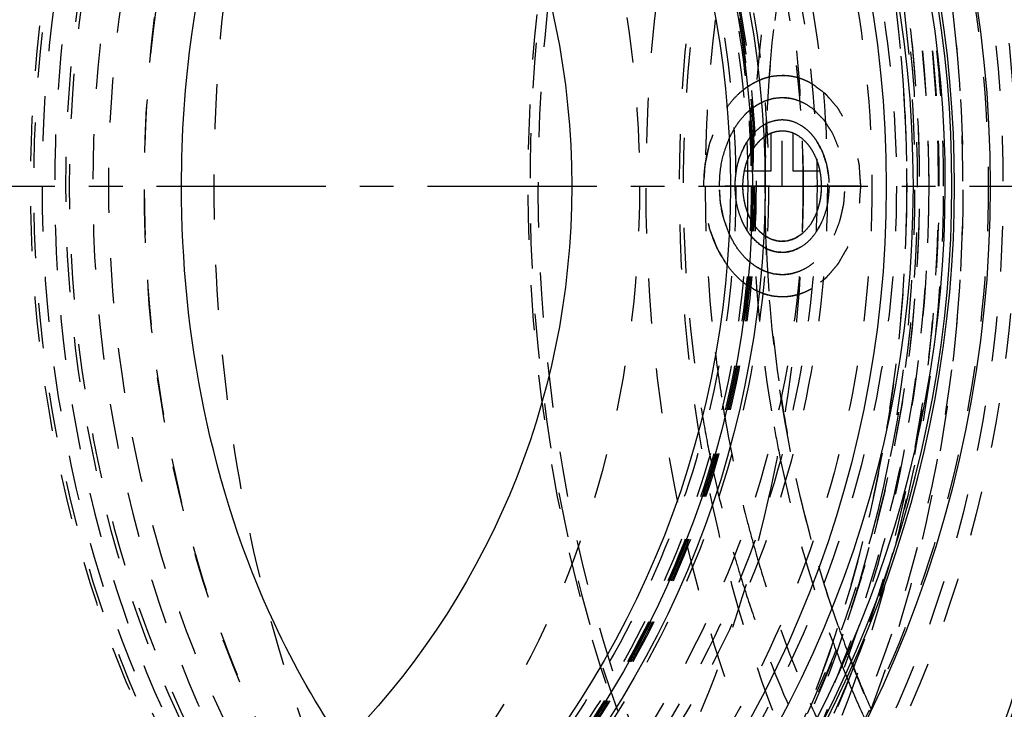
# Model space of a CAD drawing. Header units: millimetres. Extents: x 229 to 769, y 324 to 676.
# Tile 4 of 11: x 444 to 586, y 423 to 523. Entities that reach past the tile are written whole.
import ezdxf

# ---------------------------------------------------------------- set-up
doc = ezdxf.new("R2010")
doc.units = ezdxf.units.MM
doc.header["$LTSCALE"] = 65.185185
doc.linetypes.add('CENTER', pattern=[0.6, 0.375, -0.075, 0.075, -0.075])
doc.linetypes.add('HIDDEN', pattern=[0.2, 0.1, -0.1])
doc.layers.get('0').update_dxf_attribs({"linetype": 'CONTINUOUS'})
for name, color, linetype in [('FASEN', 7, 'CONTINUOUS'), ('KOERPER', 7, 'CONTINUOUS'), ('KONST.EL_MIT_GEO', 7, 'CONTINUOUS'), ('KURVEN', 7, 'CONTINUOUS')]:
    doc.layers.add(name, color=color, linetype=linetype)

msp = doc.modelspace()

# ---------------------------------------------------------------- linework, layer by layer
at = {"color": 2, "linetype": 'CENTER'}
msp.add_line((228.72, 498.5), (768.82, 498.5), dxfattribs=at)
at = {"layer": 'FASEN', "color": 8, "linetype": 'HIDDEN'}
msp.add_circle((408.72, 498.5), 140, dxfattribs=at)
msp.add_open_spline([(545.9, 358.5), (539.4, 358.5), (526.1, 360.39), (507.22, 368.64), (489.98, 381.88), (469.43, 406.08), (451.6, 445.53), (444.47, 498.5), (451.6, 551.47), (469.43, 590.92), (489.98, 615.12), (507.22, 628.36), (526.1, 636.61), (539.4, 638.5), (545.9, 638.5)], degree=3, knots=[0, 0, 0, 0, 0.051728, 0.105332, 0.162247, 0.223214, 0.356474, 0.5, 0.643525, 0.776786, 0.837753, 0.894668, 0.948271, 1, 1, 1, 1], dxfattribs=at)
at = {"layer": 'KOERPER', "color": 8, "linetype": 'HIDDEN'}
msp.add_circle((408.72, 498.5), 148, dxfattribs=at)
at = {"layer": 'KOERPER', "color": 7, "linetype": 'Continuous'}
msp.add_circle((408.72, 498.5), 114.6, dxfattribs=at)
at = {"layer": 'KOERPER', "color": 8, "linetype": 'HIDDEN'}
for points, knots in [([(452.07, 646.5), (445.2, 646.5), (431.14, 644.51), (411.18, 635.78), (392.96, 621.78), (371.23, 596.2), (352.38, 554.52), (347.42, 517.56), (347.42, 498.5)], [0, 0, 0, 0, 0.103456, 0.210669, 0.324498, 0.446432, 0.712952, 1, 1, 1, 1]), ([(452.07, 613.1), (457.39, 613.1), (468.28, 611.56), (483.73, 604.8), (497.85, 593.96), (514.67, 574.15), (529.26, 541.88), (533.11, 513.26), (533.11, 498.5)], [0, 0, 0, 0, 0.103456, 0.210669, 0.324498, 0.446432, 0.712952, 1, 1, 1, 1]), ([(548.02, 613.1), (553.34, 613.1), (564.23, 611.56), (579.69, 604.8), (593.8, 593.96), (610.62, 574.15), (625.21, 541.88), (629.06, 513.26), (629.06, 498.5)], [0, 0, 0, 0, 0.103456, 0.210669, 0.324498, 0.446432, 0.712952, 1, 1, 1, 1]), ([(556.72, 498.5), (556.72, 502.34), (556.3, 517.57), (554.21, 532.76), (551.68, 543.87)], [0, 0, 0, 0, 0.252029, 1, 1, 1, 1]), ([(347.42, 498.5), (347.42, 479.44), (352.38, 442.48), (371.23, 400.8), (392.96, 375.22), (411.18, 361.22), (431.14, 352.49), (445.2, 350.5), (452.07, 350.5)], [0, 0, 0, 0, 0.287048, 0.553568, 0.675502, 0.789331, 0.896544, 1, 1, 1, 1]), ([(533.11, 498.5), (533.11, 483.74), (529.26, 455.12), (514.67, 422.85), (497.85, 403.04), (483.73, 392.2), (468.28, 385.44), (457.39, 383.9), (452.07, 383.9)], [0, 0, 0, 0, 0.287048, 0.553568, 0.675502, 0.789331, 0.896544, 1, 1, 1, 1]), ([(629.06, 498.5), (629.06, 483.74), (625.21, 455.12), (610.62, 422.85), (593.8, 403.04), (579.69, 392.2), (564.23, 385.44), (553.34, 383.9), (548.02, 383.9)], [0, 0, 0, 0, 0.287048, 0.553568, 0.675502, 0.789331, 0.896544, 1, 1, 1, 1]), ([(551.68, 453.13), (552.52, 456.8), (555.47, 471.75), (556.72, 487.04), (556.72, 498.5)], [0, 0, 0, 0, 0.247549, 1, 1, 1, 1]), ([(469.73, 352.62), (474.47, 353.77), (483.92, 357.04), (502.09, 367.2), (522.52, 386.58), (541.01, 417.14), (548.85, 440.69), (551.68, 453.13)], [0, 0, 0, 0, 0.107593, 0.219089, 0.457232, 0.718658, 1, 1, 1, 1])]:
    msp.add_open_spline(points, degree=3, knots=knots, dxfattribs=at)
at = {"layer": 'KOERPER', "color": 7, "linetype": 'Continuous'}
for points, knots in [([(466.99, 498.5), (466.99, 505.9), (468.89, 533.96), (478.45, 561.92), (490.31, 578.94)], [0, 0, 0, 0, 0.262996, 1, 1, 1, 1]), ([(490.31, 418.06), (486.51, 423.51), (472.58, 448.11), (466.99, 476.98), (466.99, 498.5)], [0, 0, 0, 0, 0.235913, 1, 1, 1, 1])]:
    msp.add_open_spline(points, degree=3, knots=knots, dxfattribs=at)
at = {"layer": 'KONST.EL_MIT_GEO', "color": 8, "linetype": 'HIDDEN'}
msp.add_line((571.37, 510.57), (571.36, 510.77), dxfattribs=at)
at = {"layer": 'KONST.EL_MIT_GEO', "color": 7, "linetype": 'Continuous'}
for radius in [175, 163.86, 160, 142.5, 140.7, 137.5]:
    msp.add_circle((408.72, 498.5), radius, dxfattribs=at)
at = {"layer": 'KONST.EL_MIT_GEO', "color": 8, "linetype": 'HIDDEN'}
for radius in [174.71, 161.46, 157.93, 151.5, 150, 148, 143, 141.2, 141, 140.8, 140.5, 140, 138.27]:
    msp.add_circle((408.72, 498.5), radius, dxfattribs=at)
at = {"layer": 'KONST.EL_MIT_GEO', "color": 7, "linetype": 'Continuous'}
for radius, start, end in [(169.84, 108.2065, 71.7935), (169.46, 108.2136, 71.7864), (168.5, 108.2222, 71.7778)]:
    msp.add_arc((408.72, 498.5), radius, start, end, dxfattribs=at)
at = {"layer": 'KONST.EL_MIT_GEO', "color": 8, "linetype": 'HIDDEN'}
for centre, radius, start, end in [((744.88, 498.68), 195.43, 169.8094, 180.0521), ((737.36, 498.5), 197.96, 170.429, 189.571), ((751.18, 498.5), 199.97, 171.2685, 188.7323), ((739.94, 498.55), 197.36, 173.025, 180.0158), ((357.82, 498.5), 213.89, 1.1352, 3.2345), ((357.61, 498.5), 214.1, 0.9658, 1.1357), ((357.67, 498.5), 214.04, 358.931, 0.9657), ((740.72, 498.49), 198.14, 179.9981, 186.9611), ((746.49, 498.46), 197.04, 179.9897, 190.1488), ((357.6, 498.5), 214.11, 358.7824, 358.931), ((735.8, 497.96), 193.19, 186.9824, 189.2243), ((744.16, 497.54), 192.89, 188.7676, 190.3569), ((733.95, 497.67), 191.32, 189.2271, 189.5947), ((729.73, 497.37), 190.26, 189.618, 191.3929), ((733.51, 497.6), 190.88, 189.5948, 189.7645), ((729.84, 496.94), 187.15, 189.7555, 194.4265), ((738.14, 497.2), 188.6, 190.2159, 191.6407), ((727.77, 496.98), 188.25, 191.3953, 191.6998), ((727.32, 496.89), 187.8, 191.6999, 191.8334), ((723.65, 496.1), 184.04, 191.8254, 196.0255), ((723.56, 495.41), 180.68, 194.4527, 195.577), ((717.57, 494.42), 177.74, 196.0485, 197.1122), ((720.81, 491.09), 168.63, 199.4148, 201.5608), ((715.26, 490.4), 164.69, 200.4952, 202.5914), ((714.99, 488.79), 162.38, 201.5588, 203.9045), ((709.77, 488.11), 158.75, 202.5898, 204.8686), ((700.41, 486.98), 156.02, 203.8575, 205.6369)]:
    msp.add_arc(centre, radius, start, end, dxfattribs=at)
for points, knots in [([(475.48, 323.5), (467.36, 323.5), (450.73, 325.86), (427.13, 336.18), (405.58, 352.73), (379.9, 382.97), (362.36, 421.8), (353.3, 464.45), (350.95, 498.5), (353.3, 532.55), (362.36, 575.2), (379.9, 614.03), (405.58, 644.27), (427.13, 660.82), (450.73, 671.14), (467.36, 673.5), (475.48, 673.5)], [0, 0, 0, 0, 0.051692, 0.105258, 0.162132, 0.223055, 0.356218, 0.427422, 0.5, 0.572578, 0.643782, 0.776945, 0.837868, 0.894742, 0.948308, 1, 1, 1, 1]), ([(595.4, 673.5), (587.27, 673.5), (570.65, 671.14), (547.05, 660.82), (525.5, 644.27), (499.81, 614.03), (482.27, 575.2), (473.22, 532.55), (470.87, 498.5), (473.22, 464.45), (482.27, 421.8), (499.81, 382.97), (525.5, 352.73), (547.05, 336.18), (570.65, 325.86), (587.27, 323.5), (595.4, 323.5)], [0, 0, 0, 0, 0.051692, 0.105258, 0.162132, 0.223055, 0.356218, 0.427422, 0.5, 0.572578, 0.643782, 0.776945, 0.837868, 0.894742, 0.948308, 1, 1, 1, 1]), ([(649.87, 662.36), (642.26, 662.36), (626.69, 660.16), (604.6, 650.49), (584.42, 635), (560.36, 606.67), (539.5, 560.5), (531.15, 498.5), (539.5, 436.5), (560.36, 390.33), (584.42, 362), (604.6, 346.51), (626.69, 336.84), (642.26, 334.64), (649.87, 334.64)], [0, 0, 0, 0, 0.05173, 0.105334, 0.162249, 0.223216, 0.356476, 0.5, 0.643524, 0.776784, 0.837751, 0.894666, 0.94827, 1, 1, 1, 1]), ([(637.12, 328.66), (630.04, 328.66), (615.6, 330.49), (594.87, 338.57), (575.58, 351.62), (551.9, 375.7), (529.39, 415.91), (516.07, 471.91), (516.76, 530.9), (529.3, 578.04), (546.25, 610.89), (561.57, 631.65), (579.28, 648.36), (592.72, 656.64), (599.6, 659.84)], [0, 0, 0, 0, 0.050721, 0.102945, 0.157883, 0.21627, 0.343448, 0.481887, 0.624224, 0.761825, 0.826681, 0.888014, 0.945677, 1, 1, 1, 1]), ([(599.66, 659.47), (592.8, 656.28), (579.39, 648.02), (561.73, 631.35), (546.45, 610.63), (529.53, 577.86), (517.03, 530.81), (516.34, 471.96), (529.63, 416.08), (552.09, 375.97), (575.72, 351.95), (594.96, 338.92), (615.65, 330.86), (637.12, 328.14), (658.58, 330.86), (679.27, 338.92), (698.52, 351.95), (722.15, 375.97), (744.6, 416.08), (757.9, 471.96), (757.21, 530.81), (744.71, 577.86), (727.79, 610.63), (712.51, 631.35), (694.84, 648.02), (681.44, 656.28), (674.57, 659.47)], [0, 0, 0, 0, 0.027162, 0.055995, 0.086662, 0.119091, 0.187892, 0.25906, 0.328279, 0.391867, 0.421059, 0.448528, 0.47464, 0.5, 0.52536, 0.551472, 0.578941, 0.608133, 0.671721, 0.74094, 0.812108, 0.880909, 0.913338, 0.944005, 0.972838, 1, 1, 1, 1]), ([(637.64, 330), (630.62, 330), (616.29, 331.82), (595.73, 339.83), (576.59, 352.78), (553.1, 376.66), (530.77, 416.55), (517.55, 472.1), (518.23, 530.62), (530.66, 577.39), (547.48, 609.98), (562.67, 630.58), (580.23, 647.15), (593.56, 655.37), (600.39, 658.55)], [0, 0, 0, 0, 0.050722, 0.102946, 0.157882, 0.216266, 0.343439, 0.481873, 0.624208, 0.761811, 0.82667, 0.888006, 0.945675, 1, 1, 1, 1]), ([(651.97, 658.5), (644.54, 658.5), (629.34, 656.34), (607.76, 646.91), (588.06, 631.78), (564.57, 604.12), (544.2, 559.03), (536.05, 498.5), (544.2, 437.97), (564.57, 392.88), (588.06, 365.22), (607.76, 350.09), (629.34, 340.66), (644.54, 338.5), (651.97, 338.5)], [0, 0, 0, 0, 0.051729, 0.105334, 0.162249, 0.223216, 0.356476, 0.5, 0.643524, 0.776784, 0.837751, 0.894666, 0.948271, 1, 1, 1, 1]), ([(466.79, 348.5), (473.76, 348.5), (488.01, 350.52), (508.24, 359.36), (526.71, 373.55), (548.73, 399.48), (567.83, 441.75), (575.47, 498.5), (567.83, 555.25), (548.73, 597.52), (526.71, 623.45), (508.24, 637.64), (488.01, 646.48), (473.76, 648.5), (466.79, 648.5)], [0, 0, 0, 0, 0.051729, 0.105334, 0.162249, 0.223216, 0.356476, 0.5, 0.643524, 0.776784, 0.837751, 0.894666, 0.948271, 1, 1, 1, 1]), ([(473.78, 348.5), (480.74, 348.5), (494.99, 350.52), (515.22, 359.37), (533.69, 373.55), (555.71, 399.48), (574.81, 441.75), (582.45, 498.5), (574.81, 555.25), (555.71, 597.52), (533.69, 623.45), (515.22, 637.63), (494.99, 646.48), (480.74, 648.5), (473.78, 648.5)], [0, 0, 0, 0, 0.05173, 0.105334, 0.162249, 0.223216, 0.356476, 0.5, 0.643524, 0.776784, 0.837751, 0.894666, 0.94827, 1, 1, 1, 1]), ([(571.36, 510.77), (570.43, 526.97), (565.06, 558.28), (549.28, 593.97), (531.86, 617.27), (517.26, 631.2), (501.18, 641.62), (489.53, 646.07), (483.69, 647.57)], [0, 0, 0, 0, 0.281929, 0.546268, 0.669232, 0.785352, 0.895158, 1, 1, 1, 1]), ([(470.24, 646.5), (463.37, 646.5), (449.31, 644.51), (429.35, 635.78), (411.13, 621.78), (389.4, 596.2), (370.55, 554.52), (365.59, 517.56), (365.59, 498.5)], [0, 0, 0, 0, 0.103456, 0.210669, 0.324498, 0.446432, 0.712952, 1, 1, 1, 1]), ([(466.79, 348.5), (473.24, 348.5), (486.44, 350.28), (505.34, 358.11), (522.85, 370.77), (544.21, 394.18), (563.76, 432.98), (573.69, 486.16), (569.87, 540.9), (555.1, 583.27), (536.84, 611.21), (521.06, 627.8), (503.38, 639.97), (490.41, 644.93), (483.94, 646.47)], [0, 0, 0, 0, 0.050255, 0.10238, 0.157808, 0.21729, 0.347884, 0.489924, 0.634234, 0.770885, 0.834094, 0.893127, 0.948152, 1, 1, 1, 1]), ([(574.89, 498.5), (574.89, 516.92), (571.19, 544.39), (558.69, 577.82), (546.19, 599.61), (530.89, 617.62), (513.29, 631.14), (493.99, 639.57), (473.78, 642.45), (453.56, 639.57), (434.27, 631.14), (416.66, 617.62), (401.36, 599.61), (388.87, 577.82), (376.37, 544.39), (372.66, 516.92), (372.66, 498.5)], [0, 0, 0, 0, 0.143395, 0.211975, 0.276985, 0.337897, 0.394761, 0.448319, 0.5, 0.551681, 0.605239, 0.662103, 0.723015, 0.788025, 0.856605, 1, 1, 1, 1]), ([(651.97, 356), (645.35, 356), (631.81, 357.92), (612.6, 366.32), (595.05, 379.8), (574.13, 404.43), (555.98, 444.59), (548.73, 498.5), (555.98, 552.41), (574.13, 592.57), (595.05, 617.2), (612.6, 630.68), (631.81, 639.08), (645.35, 641), (651.97, 641)], [0, 0, 0, 0, 0.05173, 0.105334, 0.162249, 0.223216, 0.356476, 0.5, 0.643524, 0.776784, 0.837751, 0.894666, 0.94827, 1, 1, 1, 1]), ([(561.46, 357.3), (554.9, 357.3), (541.49, 359.2), (522.45, 367.53), (505.06, 380.88), (484.33, 405.29), (466.35, 445.08), (459.16, 498.5), (466.35, 551.92), (484.33, 591.71), (505.06, 616.12), (522.45, 629.47), (541.49, 637.8), (554.9, 639.7), (561.46, 639.7)], [0, 0, 0, 0, 0.05173, 0.105334, 0.162249, 0.223216, 0.356476, 0.5, 0.643524, 0.776784, 0.837751, 0.894666, 0.94827, 1, 1, 1, 1]), ([(576.36, 498.5), (576.36, 513.92), (573.02, 544.16), (560.41, 579.48), (545.62, 603.67), (532.79, 618.92), (518.31, 631.22), (507.54, 637.33), (502.04, 639.73)], [0, 0, 0, 0, 0.275479, 0.538333, 0.662335, 0.780433, 0.89274, 1, 1, 1, 1]), ([(561.46, 639.7), (568.01, 639.7), (581.43, 637.8), (600.47, 629.47), (617.86, 616.12), (638.59, 591.71), (656.57, 551.92), (663.76, 498.5), (656.57, 445.08), (638.59, 405.29), (617.86, 380.88), (600.47, 367.53), (581.43, 359.2), (568.01, 357.3), (561.46, 357.3)], [0, 0, 0, 0, 0.05173, 0.105334, 0.162249, 0.223216, 0.356476, 0.5, 0.643524, 0.776784, 0.837751, 0.894666, 0.94827, 1, 1, 1, 1]), ([(473.78, 357.5), (467.23, 357.5), (453.83, 359.4), (434.82, 367.71), (417.46, 381.05), (396.76, 405.42), (378.8, 445.15), (371.62, 498.5), (378.8, 551.85), (396.76, 591.58), (417.46, 615.95), (434.82, 629.29), (453.83, 637.6), (467.23, 639.5), (473.78, 639.5)], [0, 0, 0, 0, 0.051729, 0.105334, 0.162249, 0.223216, 0.356476, 0.5, 0.643524, 0.776784, 0.837751, 0.894666, 0.948271, 1, 1, 1, 1]), ([(474.48, 358.5), (467.98, 358.5), (454.68, 360.39), (435.8, 368.64), (418.56, 381.88), (398.01, 406.08), (380.19, 445.53), (373.05, 498.5), (380.19, 551.47), (398.01, 590.92), (418.56, 615.12), (435.8, 628.36), (454.68, 636.61), (467.98, 638.5), (474.48, 638.5)], [0, 0, 0, 0, 0.05173, 0.105334, 0.162249, 0.223216, 0.356476, 0.5, 0.643524, 0.776784, 0.837751, 0.894666, 0.94827, 1, 1, 1, 1]), ([(553.68, 639.2), (547.15, 639.2), (533.78, 637.3), (514.81, 629.01), (497.48, 615.7), (476.83, 591.38), (458.91, 551.73), (451.74, 498.5), (458.91, 445.27), (476.83, 405.62), (497.48, 381.3), (514.81, 367.99), (533.78, 359.7), (547.15, 357.8), (553.68, 357.8)], [0, 0, 0, 0, 0.05173, 0.105334, 0.162249, 0.223216, 0.356476, 0.5, 0.643524, 0.776784, 0.837751, 0.894666, 0.94827, 1, 1, 1, 1]), ([(473.78, 639.5), (480.32, 639.5), (493.72, 637.6), (512.73, 629.29), (530.1, 615.95), (550.8, 591.58), (568.75, 551.85), (575.93, 498.5), (568.75, 445.15), (550.8, 405.42), (530.1, 381.05), (512.73, 367.71), (493.72, 359.4), (480.32, 357.5), (473.78, 357.5)], [0, 0, 0, 0, 0.051729, 0.105334, 0.162249, 0.223216, 0.356476, 0.5, 0.643524, 0.776784, 0.837751, 0.894666, 0.948271, 1, 1, 1, 1]), ([(474.48, 638.5), (480.95, 638.5), (494.18, 636.62), (512.97, 628.39), (530.16, 615.18), (550.68, 590.99), (568.49, 551.51), (575.62, 498.5), (568.49, 445.49), (550.68, 406.01), (530.16, 381.82), (512.97, 368.61), (494.18, 360.38), (480.95, 358.5), (474.48, 358.5)], [0, 0, 0, 0, 0.051492, 0.104916, 0.161739, 0.222702, 0.356152, 0.5, 0.643847, 0.777298, 0.838261, 0.895084, 0.948508, 1, 1, 1, 1]), ([(486.22, 639), (492.75, 639), (506.1, 637.11), (525.04, 628.82), (542.34, 615.54), (562.97, 591.25), (580.86, 551.66), (588.01, 498.5), (580.86, 445.34), (562.97, 405.75), (542.34, 381.46), (525.04, 368.18), (506.1, 359.89), (492.75, 358), (486.22, 358)], [0, 0, 0, 0, 0.05173, 0.105334, 0.162249, 0.223216, 0.356476, 0.5, 0.643524, 0.776784, 0.837751, 0.894666, 0.94827, 1, 1, 1, 1]), ([(487.92, 639.3), (494.46, 639.3), (507.84, 637.4), (526.82, 629.1), (544.16, 615.79), (564.83, 591.45), (582.76, 551.77), (589.93, 498.5), (582.76, 445.23), (564.83, 405.55), (544.16, 381.21), (526.82, 367.9), (507.84, 359.6), (494.46, 357.7), (487.92, 357.7)], [0, 0, 0, 0, 0.05173, 0.105334, 0.162249, 0.223216, 0.356476, 0.5, 0.643524, 0.776784, 0.837751, 0.894666, 0.94827, 1, 1, 1, 1]), ([(544.77, 639.3), (551.31, 639.3), (564.69, 637.4), (583.67, 629.1), (601.01, 615.79), (621.68, 591.45), (639.61, 551.77), (646.78, 498.5), (639.61, 445.23), (621.68, 405.55), (601.01, 381.21), (583.67, 367.9), (564.69, 359.6), (551.31, 357.7), (544.77, 357.7)], [0, 0, 0, 0, 0.05173, 0.105334, 0.162249, 0.223216, 0.356476, 0.5, 0.643524, 0.776784, 0.837751, 0.894666, 0.94827, 1, 1, 1, 1]), ([(548.02, 358), (554.55, 358), (567.9, 359.89), (586.84, 368.18), (604.14, 381.46), (624.77, 405.75), (642.66, 445.34), (649.82, 498.5), (642.66, 551.66), (624.77, 591.25), (604.14, 615.54), (586.84, 628.82), (567.9, 637.11), (554.55, 639), (548.02, 639)], [0, 0, 0, 0, 0.05173, 0.105334, 0.162249, 0.223216, 0.356476, 0.5, 0.643524, 0.776784, 0.837751, 0.894666, 0.94827, 1, 1, 1, 1]), ([(553.68, 357.8), (560.21, 357.8), (573.58, 359.7), (592.55, 367.99), (609.88, 381.3), (630.53, 405.62), (648.45, 445.27), (655.62, 498.5), (648.45, 551.73), (630.53, 591.38), (609.88, 615.7), (592.55, 629.01), (573.58, 637.3), (560.21, 639.2), (553.68, 639.2)], [0, 0, 0, 0, 0.05173, 0.105334, 0.162249, 0.223216, 0.356476, 0.5, 0.643524, 0.776784, 0.837751, 0.894666, 0.94827, 1, 1, 1, 1]), ([(561.1, 639.2), (567.64, 639.2), (581.01, 637.3), (599.98, 629.01), (617.3, 615.7), (637.96, 591.38), (655.88, 551.73), (663.04, 498.5), (655.88, 445.27), (637.96, 405.62), (617.3, 381.3), (599.98, 367.99), (581.01, 359.7), (567.64, 357.8), (561.1, 357.8)], [0, 0, 0, 0, 0.05173, 0.105334, 0.162249, 0.223216, 0.356476, 0.5, 0.643524, 0.776784, 0.837751, 0.894666, 0.94827, 1, 1, 1, 1]), ([(548.02, 636.77), (541.6, 636.77), (528.47, 634.91), (509.82, 626.75), (492.8, 613.68), (472.5, 589.78), (454.89, 550.81), (447.85, 498.5), (454.89, 446.19), (472.5, 407.22), (492.8, 383.32), (509.82, 370.25), (528.47, 362.09), (541.6, 360.23), (548.02, 360.23)], [0, 0, 0, 0, 0.05173, 0.105334, 0.162249, 0.223216, 0.356475, 0.5, 0.643525, 0.776784, 0.837751, 0.894666, 0.94827, 1, 1, 1, 1]), ([(574.89, 498.5), (574.89, 513.36), (571.81, 542.53), (560.23, 576.75), (546.61, 600.51), (531.36, 620.16), (516.92, 631.89), (506.51, 637.33)], [0, 0, 0, 0, 0.275751, 0.539291, 0.663692, 0.782064, 1, 1, 1, 1]), ([(548.02, 636), (541.64, 636), (528.57, 634.15), (510.03, 626.04), (493.1, 613.04), (472.92, 589.27), (455.41, 550.52), (448.4, 498.5), (455.41, 446.48), (472.92, 407.73), (493.1, 383.96), (510.03, 370.96), (528.57, 362.85), (541.64, 361), (548.02, 361)], [0, 0, 0, 0, 0.05173, 0.105334, 0.162249, 0.223216, 0.356475, 0.5, 0.643525, 0.776784, 0.837751, 0.894666, 0.94827, 1, 1, 1, 1]), ([(548.02, 361), (554.41, 361), (567.47, 362.85), (586.01, 370.96), (602.94, 383.96), (623.13, 407.73), (640.64, 446.48), (647.64, 498.5), (640.64, 550.52), (623.13, 589.27), (602.94, 613.04), (586.01, 626.04), (567.47, 634.15), (554.41, 636), (548.02, 636)], [0, 0, 0, 0, 0.05173, 0.105334, 0.162249, 0.223216, 0.356475, 0.5, 0.643525, 0.776784, 0.837751, 0.894666, 0.94827, 1, 1, 1, 1]), ([(553.68, 636), (560.06, 636), (573.13, 634.15), (591.67, 626.04), (608.6, 613.04), (628.79, 589.27), (646.3, 550.52), (653.3, 498.5), (646.3, 446.48), (628.79, 407.73), (608.6, 383.96), (591.67, 370.96), (573.13, 362.85), (560.06, 361), (553.68, 361)], [0, 0, 0, 0, 0.05173, 0.105334, 0.162249, 0.223216, 0.356476, 0.5, 0.643524, 0.776784, 0.837751, 0.894666, 0.94827, 1, 1, 1, 1]), ([(576.26, 498.5), (576.26, 508.7), (573.64, 547.36), (560.47, 585.89), (544.13, 609.34)], [0, 0, 0, 0, 0.262985, 1, 1, 1, 1]), ([(471.74, 402.8), (462.89, 416.31), (449.51, 447.65), (442.99, 498.5), (449.51, 549.35), (462.89, 580.69), (471.74, 594.2)], [0, 0, 0, 0, 0.241569, 0.5, 0.758431, 1, 1, 1, 1]), ([(472.09, 593.97), (463.26, 580.48), (449.92, 549.22), (443.42, 498.5), (449.92, 447.78), (463.26, 416.52), (472.09, 403.03)], [0, 0, 0, 0, 0.241576, 0.5, 0.758424, 1, 1, 1, 1]), ([(474.2, 592.52), (465.68, 579.14), (452.82, 548.34), (446.54, 498.5), (452.82, 448.66), (465.68, 417.86), (474.2, 404.48)], [0, 0, 0, 0, 0.241874, 0.5, 0.758126, 1, 1, 1, 1]), ([(480.01, 588.23), (472.14, 575.32), (460.28, 545.89), (454.48, 498.5), (460.28, 451.11), (472.14, 421.68), (480.01, 408.77)], [0, 0, 0, 0, 0.24234, 0.5, 0.75766, 1, 1, 1, 1]), ([(483.03, 585.71), (475.87, 572.9), (465.11, 544.26), (459.82, 498.5), (465.11, 452.74), (475.87, 424.1), (483.03, 411.29)], [0, 0, 0, 0, 0.243201, 0.5, 0.756799, 1, 1, 1, 1]), ([(553.28, 583.26), (560.03, 570.71), (570.18, 542.86), (575.17, 498.52), (570.19, 454.18), (560.04, 426.32), (553.29, 413.77)], [0, 0, 0, 0, 0.243552, 0.49999, 0.756434, 1, 1, 1, 1]), ([(566.39, 422.6), (570.87, 434.49), (577.58, 459.57), (580.91, 498.5), (577.58, 537.43), (570.87, 562.51), (566.39, 574.4)], [0, 0, 0, 0, 0.246307, 0.5, 0.753693, 1, 1, 1, 1]), ([(577, 498.5), (577, 504.73), (575.87, 529.03), (570.19, 553.19), (563.22, 569.89)], [0, 0, 0, 0, 0.256103, 1, 1, 1, 1]), ([(365.59, 498.5), (365.59, 479.44), (370.55, 442.48), (389.4, 400.8), (411.13, 375.22), (429.35, 361.22), (449.31, 352.49), (463.37, 350.5), (470.24, 350.5)], [0, 0, 0, 0, 0.287048, 0.553568, 0.675502, 0.789331, 0.896544, 1, 1, 1, 1]), ([(372.66, 498.5), (372.66, 480.08), (376.37, 452.61), (388.87, 419.18), (401.36, 397.39), (416.66, 379.38), (434.27, 365.86), (453.56, 357.43), (473.78, 354.55), (493.99, 357.43), (513.29, 365.86), (530.89, 379.38), (546.19, 397.39), (558.69, 419.18), (571.19, 452.61), (574.89, 480.08), (574.89, 498.5)], [0, 0, 0, 0, 0.143395, 0.211975, 0.276985, 0.337897, 0.394761, 0.448319, 0.5, 0.551681, 0.605239, 0.662103, 0.723015, 0.788025, 0.856605, 1, 1, 1, 1]), ([(502.03, 357.26), (507.53, 359.66), (518.31, 365.78), (532.79, 378.07), (545.61, 393.32), (560.41, 417.52), (573.01, 452.84), (576.36, 483.08), (576.36, 498.5)], [0, 0, 0, 0, 0.107259, 0.219565, 0.337663, 0.461664, 0.724519, 1, 1, 1, 1]), ([(506.49, 359.66), (516.91, 365.1), (531.35, 376.83), (546.61, 396.48), (560.23, 420.24), (571.81, 454.47), (574.89, 483.63), (574.89, 498.5)], [0, 0, 0, 0, 0.21793, 0.3363, 0.460701, 0.724243, 1, 1, 1, 1]), ([(544.13, 387.66), (549.36, 395.17), (568.56, 429.06), (576.26, 468.85), (576.26, 498.5)], [0, 0, 0, 0, 0.235916, 1, 1, 1, 1]), ([(563.23, 427.12), (565.5, 432.57), (573.63, 455.52), (577, 480.09), (577, 498.5)], [0, 0, 0, 0, 0.243054, 1, 1, 1, 1]), ([(464.58, 347), (471.48, 347), (485.59, 348.96), (505.66, 357.55), (524.05, 371.35), (546.11, 396.63), (565.61, 438), (571.26, 474.86), (571.66, 493.95)], [0, 0, 0, 0, 0.103768, 0.211163, 0.32499, 0.446748, 0.712775, 1, 1, 1, 1]), ([(561.76, 435.04), (560.98, 437.27), (557.97, 446.39), (555.71, 455.75), (554.41, 462.86)], [0, 0, 0, 0, 0.246271, 1, 1, 1, 1]), ([(553.42, 459.14), (553.89, 456.87), (555.9, 447.93), (558.59, 439.14), (560.99, 432.73)], [0, 0, 0, 0, 0.253505, 1, 1, 1, 1]), ([(549.51, 446.89), (550.07, 444.9), (552.39, 437.09), (555.26, 429.44), (557.72, 423.88)], [0, 0, 0, 0, 0.25383, 1, 1, 1, 1]), ([(547.7, 442.13), (548.29, 440.22), (550.72, 432.77), (553.66, 425.48), (556.16, 420.19)], [0, 0, 0, 0, 0.253929, 1, 1, 1, 1]), ([(531.23, 380.18), (534.56, 383.2), (547.83, 396.89), (557.63, 413.71), (563.23, 427.12)], [0, 0, 0, 0, 0.23625, 1, 1, 1, 1])]:
    msp.add_open_spline(points, degree=3, knots=knots, dxfattribs=at)
at = {"layer": 'KONST.EL_MIT_GEO', "color": 7, "linetype": 'Continuous'}
for points, knots in [([(547.14, 641.18), (564.35, 623.88), (583.95, 589.74), (596.93, 539.66), (600.39, 498.5), (596.93, 457.34), (583.95, 407.26), (564.35, 373.12), (547.14, 355.82)], [0, 0, 0, 0, 0.236188, 0.366245, 0.5, 0.633755, 0.763812, 1, 1, 1, 1]), ([(546.71, 640.75), (563.84, 623.47), (583.33, 589.42), (596.24, 539.51), (599.68, 498.5), (596.24, 457.49), (583.33, 407.58), (563.84, 373.53), (546.71, 356.25)], [0, 0, 0, 0, 0.236239, 0.366278, 0.5, 0.633722, 0.763761, 1, 1, 1, 1])]:
    msp.add_open_spline(points, degree=3, knots=knots, dxfattribs=at)
at = {"layer": 'KURVEN', "color": 8, "linetype": 'HIDDEN'}
for p, q in [((552.12, 500.7), (552.12, 506.19)), ((553.68, 498.5), (553.68, 506.5)), ((555.24, 506.19), (555.24, 500.7)), ((548.24, 500.7), (552.12, 500.7)), ((555.24, 500.7), (559.12, 500.7)), ((564.99, 498.5), (542.37, 498.5))]:
    msp.add_line(p, q, dxfattribs=at)
for points in [[(548.67, 512.85), (549.43, 513.33), (551.05, 514.26), (552.8, 514.45), (553.68, 514.5)], [(545.71, 509.85), (546.05, 510.31), (546.73, 511.2), (547.58, 511.98), (547.99, 512.33)], [(548.49, 512.72), (548.55, 512.76), (548.61, 512.8), (548.67, 512.85)], [(548.49, 512.72), (548.55, 512.76), (548.6, 512.8), (548.67, 512.85)], [(548.96, 509.42), (549.68, 509.98), (551.17, 511.02), (552.82, 511.24), (553.68, 511.3)], [(556.17, 510.81), (556.53, 510.65), (557.25, 510.31), (557.93, 509.8), (558.28, 509.53)], [(546.04, 505.36), (546.34, 505.99), (547.01, 507.3), (547.89, 508.34), (548.34, 508.83)], [(548.34, 508.83), (548.36, 508.86), (548.42, 508.91), (548.56, 509.05), (548.62, 509.11), (548.72, 509.21), (548.76, 509.25)], [(548.34, 508.83), (548.36, 508.86), (548.42, 508.92), (548.56, 509.05), (548.62, 509.12), (548.72, 509.21), (548.76, 509.25)], [(548.76, 509.25), (548.79, 509.27), (548.83, 509.31), (548.92, 509.39), (548.96, 509.42)], [(548.76, 509.25), (548.79, 509.27), (548.83, 509.31), (548.92, 509.39), (548.96, 509.42)], [(553.68, 508.1), (554.13, 508.08), (555.08, 507.99), (555.98, 507.53), (556.44, 507.27)], [(549.3, 503.57), (549.67, 504.15), (550.49, 505.31), (551.57, 505.92), (552.12, 506.19)], [(553.68, 506.5), (554.17, 506.47), (555.19, 506.34), (556.11, 505.73), (556.55, 505.39)], [(555.24, 506.19), (555.69, 505.99), (556.11, 505.74), (556.55, 505.39)], [(556.44, 507.27), (556.63, 507.14), (557, 506.88), (557.58, 506.37), (558.07, 505.83), (558.4, 505.39), (558.56, 505.17)], [(556.44, 507.27), (556.63, 507.14), (557, 506.88), (557.58, 506.37), (558.07, 505.83), (558.4, 505.39), (558.56, 505.17)], [(544.63, 498.5), (544.67, 499.7), (544.83, 502.13), (545.62, 504.31), (546.04, 505.36)], [(546.89, 498.65), (546.95, 499.75), (547.16, 501.97), (548.06, 503.88), (548.54, 504.77)], [(548.54, 504.77), (548.7, 505.02), (548.85, 505.26), (549.04, 505.51)], [(548.54, 504.77), (548.7, 505.02), (548.85, 505.25), (549.04, 505.51)], [(549.04, 505.51), (549.06, 505.53), (549.13, 505.63), (549.18, 505.69), (549.22, 505.74)], [(549.04, 505.51), (549.05, 505.52), (549.07, 505.54), (549.14, 505.63), (549.15, 505.65), (549.2, 505.71), (549.22, 505.74)], [(556.55, 505.39), (556.76, 505.2), (557.16, 504.82), (557.75, 504.1), (558.22, 503.3), (558.5, 502.68), (558.63, 502.37)], [(548.67, 502.21), (548.72, 502.36), (548.86, 502.7), (549.01, 503.02), (549.1, 503.2)], [(548.67, 502.21), (548.72, 502.36), (548.86, 502.7), (549.01, 503.02), (549.1, 503.2)], [(549.1, 503.2), (549.12, 503.24), (549.2, 503.39), (549.26, 503.48), (549.3, 503.57)], [(549.1, 503.2), (549.15, 503.29), (549.23, 503.45), (549.3, 503.57)], [(548.2, 500.49), (548.32, 501.08), (548.47, 501.65), (548.67, 502.21)], [(558.63, 502.37), (558.72, 502.12), (558.92, 501.56), (559.05, 501.01), (559.12, 500.7)], [(548.22, 496.39), (548.17, 496.72), (548.07, 497.37), (548.01, 498.44), (548.05, 499.44), (548.15, 500.14), (548.2, 500.49)], [(546.04, 491.64), (545.62, 492.68), (544.84, 494.86), (544.67, 497.29), (544.63, 498.5)], [(548.05, 497.75), (548.03, 497.97), (548.03, 498.22), (548.02, 498.5)], [(548.25, 496.27), (548.15, 496.75), (548.09, 497.25), (548.05, 497.75)], [(559.34, 498.63), (559.32, 497.96), (559.25, 496.55), (558.85, 495.26), (558.63, 494.63)], [(559.34, 498.5), (559.32, 497.83), (559.24, 496.48), (558.85, 495.25), (558.63, 494.63)], [(548.67, 494.79), (548.58, 495.04), (548.41, 495.53), (548.28, 496.11), (548.22, 496.39)], [(549.1, 493.81), (549.03, 493.94), (548.87, 494.26), (548.74, 494.61), (548.67, 494.79)], [(549.1, 493.81), (548.96, 494.08), (548.81, 494.42), (548.67, 494.79)], [(549.3, 493.43), (549.25, 493.52), (549.17, 493.67), (549.1, 493.81)], [(549.3, 493.43), (549.25, 493.52), (549.17, 493.68), (549.1, 493.81)], [(549.04, 491.49), (548.87, 491.73), (548.71, 491.96), (548.54, 492.23)], [(549.04, 491.49), (548.87, 491.73), (548.71, 491.96), (548.54, 492.23)], [(558.57, 491.84), (558.26, 491.41), (557.61, 490.57), (556.83, 489.99), (556.44, 489.73)], [(558.57, 491.84), (558.26, 491.41), (557.61, 490.57), (556.83, 490), (556.44, 489.73)], [(548.34, 488.17), (547.91, 488.63), (547.03, 489.67), (546.36, 490.97), (546.04, 491.64)], [(549.19, 491.31), (549.18, 491.32), (549.17, 491.33), (549.11, 491.41), (549.1, 491.42), (549.06, 491.47), (549.04, 491.49)], [(549.19, 491.3), (549.15, 491.35), (549.09, 491.43), (549.04, 491.49)], [(556.55, 491.61), (556.13, 491.29), (555.22, 490.68), (554.26, 490.54), (553.77, 490.5)], [(556.44, 489.73), (556, 489.48), (555.04, 488.99), (554.08, 488.92), (553.57, 488.9)], [(548.76, 487.75), (548.74, 487.78), (548.68, 487.83), (548.54, 487.96), (548.47, 488.03), (548.38, 488.12), (548.34, 488.17)], [(548.76, 487.75), (548.74, 487.78), (548.68, 487.83), (548.54, 487.96), (548.47, 488.03), (548.38, 488.12), (548.34, 488.17)], [(548.98, 487.56), (548.97, 487.57), (548.95, 487.59), (548.86, 487.67), (548.84, 487.68), (548.79, 487.73), (548.76, 487.75)], [(548.98, 487.56), (548.97, 487.57), (548.95, 487.59), (548.86, 487.67), (548.84, 487.68), (548.79, 487.73), (548.76, 487.75)], [(553.68, 485.7), (552.86, 485.75), (551.21, 485.97), (549.71, 487), (548.98, 487.56)], [(547.99, 484.67), (547.59, 485.02), (546.8, 485.72), (546.06, 486.68), (545.71, 487.15)], [(558.28, 487.47), (557.95, 487.21), (557.28, 486.7), (556.55, 486.36), (556.17, 486.19)], [(548.64, 484.17), (548.6, 484.21), (548.55, 484.24), (548.49, 484.28)], [(548.64, 484.17), (548.6, 484.21), (548.55, 484.24), (548.49, 484.28)], [(553.68, 482.5), (552.81, 482.55), (551.07, 482.74), (549.44, 483.67), (548.64, 484.17)]]:
    msp.add_open_spline(points, degree=3, dxfattribs=at)
for points, knots in [([(548.67, 512.85), (548.95, 513.02), (549.37, 513.28), (549.94, 513.6), (550.38, 513.77), (550.82, 513.98), (551.26, 514.12), (551.72, 514.23), (552.16, 514.38), (552.62, 514.4), (553.08, 514.46), (553.54, 514.5), (554, 514.46), (554.45, 514.47), (555.08, 514.36), (555.55, 514.26), (555.87, 514.2)], [0, 0, 0, 0, 0.125, 0.1875, 0.25, 0.3125, 0.375, 0.4375, 0.5, 0.5625, 0.625, 0.6875, 0.75, 0.8125, 0.875, 1, 1, 1, 1]), ([(553.68, 514.5), (553.86, 514.5), (554.22, 514.48), (554.64, 514.45), (555.05, 514.38), (555.4, 514.32), (555.68, 514.25), (555.87, 514.2)], [0, 0, 0, 0, 0.25, 0.5, 0.625, 0.75, 1, 1, 1, 1]), ([(555.87, 514.2), (556.04, 514.15), (556.4, 514.03), (556.8, 513.89), (557.19, 513.71), (557.53, 513.55), (557.8, 513.4), (557.98, 513.3)], [0, 0, 0, 0, 0.25, 0.5, 0.625, 0.75, 1, 1, 1, 1]), ([(557.98, 513.3), (558.22, 513.12), (558.71, 512.75), (559.32, 512.29), (559.75, 511.98), (559.99, 511.78), (560.3, 511.4), (560.79, 510.86), (561.26, 510.29), (561.59, 509.93), (561.78, 509.64), (562.09, 509.1), (562.45, 508.49), (562.8, 507.87), (563.1, 507.43), (563.27, 506.89), (563.54, 506.21), (563.79, 505.52), (564.07, 504.84), (564.25, 504.11), (564.44, 503.17), (564.65, 502.24), (564.8, 501.49), (564.83, 500.68), (564.91, 499.69), (564.97, 498.9), (564.99, 498.5)], [0, 0, 0, 0, 0.0625, 0.125, 0.15625, 0.171875, 0.1875, 0.25, 0.3125, 0.328125, 0.34375, 0.375, 0.4375, 0.46875, 0.5, 0.53125, 0.5625, 0.625, 0.65625, 0.6875, 0.75, 0.8125, 0.84375, 0.875, 0.9375, 1, 1, 1, 1]), ([(557.98, 513.3), (558.22, 513.12), (558.71, 512.75), (559.32, 512.29), (559.75, 511.98), (559.99, 511.78), (560.3, 511.4), (560.79, 510.86), (561.26, 510.29), (561.59, 509.93), (561.78, 509.64), (562.09, 509.1), (562.45, 508.49), (562.8, 507.87), (563.1, 507.43), (563.27, 506.89), (563.54, 506.21), (563.79, 505.52), (564.07, 504.84), (564.25, 504.11), (564.44, 503.17), (564.65, 502.24), (564.8, 501.49), (564.83, 500.69), (564.9, 499.9), (564.95, 499.11), (565.02, 498.51), (564.95, 497.93), (564.91, 497.16), (564.84, 496.38), (564.81, 495.6), (564.7, 495.03), (564.58, 494.46), (564.41, 493.7), (564.26, 492.93), (564.08, 492.19), (563.8, 491.51), (563.55, 490.81), (563.28, 490.13), (563.11, 489.59), (562.82, 489.17), (562.48, 488.55), (562.12, 487.96), (561.79, 487.34), (561.37, 486.81), (560.82, 486.19), (560.33, 485.63), (560.01, 485.24), (559.77, 485.04), (559.33, 484.72), (558.72, 484.26), (558.23, 483.89), (557.98, 483.7)], [0, 0, 0, 0, 0.03125, 0.0625, 0.078125, 0.085938, 0.09375, 0.125, 0.15625, 0.164062, 0.171875, 0.1875, 0.21875, 0.234375, 0.25, 0.265625, 0.28125, 0.3125, 0.328125, 0.34375, 0.375, 0.40625, 0.421875, 0.4375, 0.46875, 0.484375, 0.5, 0.515625, 0.53125, 0.5625, 0.578125, 0.59375, 0.609375, 0.625, 0.65625, 0.671875, 0.6875, 0.71875, 0.734375, 0.75, 0.765625, 0.78125, 0.8125, 0.828125, 0.84375, 0.875, 0.90625, 0.914062, 0.921875, 0.9375, 0.96875, 1, 1, 1, 1]), ([(547.99, 512.33), (548.03, 512.36), (548.08, 512.4), (548.15, 512.46), (548.27, 512.55), (548.32, 512.59), (548.43, 512.67), (548.49, 512.72)], [0, 0, 0, 0, 0.25, 0.375, 0.5, 0.75, 1, 1, 1, 1]), ([(547.99, 512.33), (548.03, 512.36), (548.08, 512.4), (548.15, 512.46), (548.27, 512.55), (548.32, 512.59), (548.43, 512.67), (548.49, 512.72)], [0, 0, 0, 0, 0.25, 0.375, 0.5, 0.75, 1, 1, 1, 1]), ([(548.96, 509.42), (549.23, 509.62), (549.64, 509.93), (550.19, 510.32), (550.63, 510.51), (551.06, 510.76), (551.52, 510.91), (551.98, 511.04), (552.45, 511.21), (552.91, 511.22), (553.37, 511.28), (553.83, 511.3), (554.31, 511.23), (554.78, 511.21), (555.4, 511.05), (555.86, 510.9), (556.17, 510.81)], [0, 0, 0, 0, 0.125, 0.1875, 0.25, 0.3125, 0.375, 0.4375, 0.5, 0.5625, 0.625, 0.6875, 0.75, 0.8125, 0.875, 1, 1, 1, 1]), ([(553.68, 511.3), (554.09, 511.29), (554.69, 511.25), (555.55, 511.03), (555.96, 510.88), (556.17, 510.81)], [0, 0, 0, 0, 0.5, 0.75, 1, 1, 1, 1]), ([(542.37, 498.5), (542.39, 499.02), (542.42, 499.79), (542.48, 500.82), (542.61, 501.6), (542.7, 502.39), (542.86, 503.13), (543.05, 503.86), (543.2, 504.6), (543.47, 505.31), (543.71, 506.03), (543.98, 506.73), (544.3, 507.38), (544.6, 508.05), (545.08, 508.86), (545.46, 509.45), (545.71, 509.85)], [0, 0, 0, 0, 0.125, 0.1875, 0.25, 0.3125, 0.375, 0.4375, 0.5, 0.5625, 0.625, 0.6875, 0.75, 0.8125, 0.875, 1, 1, 1, 1]), ([(545.7, 487.15), (545.47, 487.55), (545.12, 488.16), (544.71, 488.85), (544.48, 489.26), (544.29, 489.55), (544.17, 489.9), (543.99, 490.36), (543.77, 490.93), (543.55, 491.5), (543.38, 491.96), (543.23, 492.3), (543.17, 492.69), (543.05, 493.19), (542.92, 493.82), (542.76, 494.59), (542.56, 495.34), (542.54, 496.12), (542.47, 496.9), (542.43, 497.67), (542.33, 498.45), (542.43, 499.24), (542.47, 500.03), (542.54, 500.82), (542.55, 501.63), (542.75, 502.36), (542.9, 503.11), (543.07, 503.85), (543.19, 504.62), (543.49, 505.3), (543.75, 506), (543.97, 506.59), (544.15, 507.05), (544.27, 507.42), (544.46, 507.71), (544.69, 508.12), (545.11, 508.83), (545.47, 509.44), (545.7, 509.85)], [0, 0, 0, 0, 0.0625, 0.09375, 0.109375, 0.125, 0.140625, 0.15625, 0.1875, 0.21875, 0.234375, 0.25, 0.265625, 0.28125, 0.3125, 0.34375, 0.375, 0.40625, 0.4375, 0.46875, 0.5, 0.53125, 0.5625, 0.59375, 0.625, 0.65625, 0.6875, 0.71875, 0.75, 0.78125, 0.8125, 0.84375, 0.859375, 0.875, 0.890625, 0.90625, 0.9375, 1, 1, 1, 1]), ([(558.28, 509.53), (558.59, 509.2), (559.05, 508.7), (559.7, 508.09), (560.08, 507.48), (560.47, 506.86), (561.01, 506.07), (561.47, 504.83), (561.99, 503.64), (562.2, 502.59), (562.39, 501.81), (562.57, 501.02), (562.6, 500.18), (562.66, 499.49), (562.7, 498.93), (562.75, 498.52), (562.7, 498.11), (562.67, 497.56), (562.61, 496.88), (562.58, 496.06), (562.4, 495.26), (562.21, 494.47), (562, 493.39), (561.5, 492.22), (561.04, 491), (560.49, 490.19), (560.11, 489.56), (559.79, 489.03), (559.46, 488.72), (558.99, 488.21), (558.59, 487.8), (558.28, 487.47)], [0, 0, 0, 0, 0.0625, 0.09375, 0.125, 0.15625, 0.1875, 0.25, 0.3125, 0.34375, 0.375, 0.40625, 0.4375, 0.46875, 0.484375, 0.5, 0.515625, 0.53125, 0.5625, 0.59375, 0.625, 0.65625, 0.6875, 0.75, 0.8125, 0.84375, 0.875, 0.90625, 0.921875, 0.9375, 1, 1, 1, 1]), ([(549.22, 505.74), (549.38, 505.92), (549.7, 506.28), (550.37, 506.89), (551.27, 507.55), (552.25, 507.89), (553.05, 508.06), (553.47, 508.08), (553.68, 508.1)], [0, 0, 0, 0, 0.125, 0.25, 0.5, 0.75, 0.875, 1, 1, 1, 1]), ([(549.3, 503.57), (549.44, 503.78), (549.66, 504.1), (549.95, 504.51), (550.2, 504.77), (550.44, 505.06), (550.7, 505.29), (550.98, 505.5), (551.24, 505.74), (551.54, 505.88), (551.84, 506.05), (552.13, 506.2), (552.44, 506.28), (552.74, 506.39), (553.16, 506.45), (553.47, 506.48), (553.68, 506.5)], [0, 0, 0, 0, 0.125, 0.1875, 0.25, 0.3125, 0.375, 0.4375, 0.5, 0.5625, 0.625, 0.6875, 0.75, 0.8125, 0.875, 1, 1, 1, 1]), ([(546.04, 491.63), (545.85, 492.17), (545.62, 492.85), (545.31, 493.64), (545.17, 494.21), (545.03, 494.94), (544.87, 495.66), (544.77, 496.24), (544.75, 496.84), (544.7, 497.44), (544.66, 498.04), (544.61, 498.49), (544.66, 498.94), (544.7, 499.54), (544.74, 500.14), (544.77, 500.74), (544.87, 501.32), (545.03, 502.04), (545.17, 502.77), (545.3, 503.34), (545.62, 504.14), (545.85, 504.83), (546.04, 505.37)], [0, 0, 0, 0, 0.125, 0.15625, 0.1875, 0.25, 0.3125, 0.34375, 0.375, 0.4375, 0.46875, 0.5, 0.53125, 0.5625, 0.625, 0.65625, 0.6875, 0.75, 0.8125, 0.84375, 0.875, 1, 1, 1, 1]), ([(546.89, 498.5), (546.91, 499.05), (546.97, 500.16), (547.37, 502.4), (548.04, 503.84), (548.54, 504.77)], [0, 0, 0, 0, 0.25, 0.5, 1, 1, 1, 1]), ([(558.56, 505.17), (559.12, 504.25), (559.9, 502.77), (560.3, 500.65), (560.44, 499.43), (560.45, 498.81), (560.47, 498.5)], [0, 0, 0, 0, 0.5, 0.75, 0.875, 1, 1, 1, 1]), ([(558.56, 505.17), (558.7, 504.93), (558.96, 504.45), (559.24, 503.9), (559.46, 503.56), (559.54, 503.28), (559.71, 502.79), (559.88, 502.23), (560.09, 501.69), (560.18, 501.09), (560.3, 500.34), (560.46, 499.44), (560.41, 498.51), (560.46, 497.59), (560.3, 496.69), (560.19, 495.94), (560.1, 495.34), (559.9, 494.8), (559.73, 494.25), (559.56, 493.77), (559.48, 493.49), (559.26, 493.13), (558.97, 492.57), (558.7, 492.08), (558.57, 491.84)], [0, 0, 0, 0, 0.0625, 0.125, 0.140625, 0.15625, 0.1875, 0.25, 0.28125, 0.3125, 0.375, 0.4375, 0.5, 0.5625, 0.625, 0.6875, 0.71875, 0.75, 0.8125, 0.84375, 0.859375, 0.875, 0.9375, 1, 1, 1, 1]), ([(548.24, 500.7), (548.29, 500.94), (548.39, 501.36), (548.53, 501.82), (548.62, 502.08), (548.67, 502.21)], [0, 0, 0, 0, 0.5, 0.75, 1, 1, 1, 1]), ([(558.63, 502.37), (558.84, 501.79), (559.11, 500.93), (559.29, 499.61), (559.32, 498.96), (559.34, 498.63)], [0, 0, 0, 0, 0.5, 0.75, 1, 1, 1, 1]), ([(545.71, 487.15), (545.46, 487.54), (545.1, 488.11), (544.62, 488.9), (544.32, 489.58), (543.99, 490.23), (543.73, 490.92), (543.5, 491.62), (543.23, 492.29), (543.07, 493.06), (542.88, 493.81), (542.71, 494.57), (542.62, 495.35), (542.49, 496.13), (542.42, 497.18), (542.39, 497.97), (542.37, 498.5)], [0, 0, 0, 0, 0.125, 0.1875, 0.25, 0.3125, 0.375, 0.4375, 0.5, 0.5625, 0.625, 0.6875, 0.75, 0.8125, 0.875, 1, 1, 1, 1]), ([(548.54, 492.23), (548.42, 492.46), (548.16, 492.9), (547.73, 493.88), (547.25, 495.21), (546.97, 496.87), (546.91, 498.06), (546.89, 498.65)], [0, 0, 0, 0, 0.125, 0.25, 0.5, 0.75, 1, 1, 1, 1]), ([(560.47, 498.5), (560.41, 497.3), (560.25, 495.46), (559.5, 493.54), (559, 492.53), (558.71, 492.07), (558.57, 491.84)], [0, 0, 0, 0, 0.5, 0.75, 0.875, 1, 1, 1, 1]), ([(558.63, 494.63), (558.5, 494.33), (558.24, 493.75), (557.59, 492.62), (556.98, 492), (556.55, 491.61)], [0, 0, 0, 0, 0.25, 0.5, 1, 1, 1, 1]), ([(558.63, 494.63), (558.5, 494.34), (558.25, 493.75), (557.59, 492.63), (556.98, 492), (556.55, 491.61)], [0, 0, 0, 0, 0.25, 0.5, 1, 1, 1, 1]), ([(553.77, 490.5), (553.56, 490.52), (553.25, 490.54), (552.84, 490.59), (552.53, 490.7), (552.21, 490.77), (551.91, 490.91), (551.62, 491.08), (551.31, 491.21), (551.04, 491.46), (550.76, 491.66), (550.49, 491.9), (550.24, 492.18), (549.98, 492.44), (549.68, 492.87), (549.45, 493.21), (549.3, 493.43)], [0, 0, 0, 0, 0.125, 0.1875, 0.25, 0.3125, 0.375, 0.4375, 0.5, 0.5625, 0.625, 0.6875, 0.75, 0.8125, 0.875, 1, 1, 1, 1]), ([(556.55, 491.61), (556.4, 491.51), (556.1, 491.31), (555.75, 491.1), (555.53, 490.93), (555.37, 490.89), (555.08, 490.79), (554.76, 490.69), (554.44, 490.56), (554.1, 490.56), (553.69, 490.54), (553.27, 490.5), (552.94, 490.6), (552.61, 490.69), (552.2, 490.76), (551.73, 491.03), (551.35, 491.25), (551.03, 491.42), (550.76, 491.7), (550.41, 492.01), (550, 492.41), (549.66, 492.94), (549.42, 493.27), (549.3, 493.43)], [0, 0, 0, 0, 0.0625, 0.125, 0.140625, 0.15625, 0.1875, 0.25, 0.28125, 0.3125, 0.375, 0.4375, 0.46875, 0.5, 0.5625, 0.625, 0.6875, 0.71875, 0.75, 0.8125, 0.875, 0.9375, 1, 1, 1, 1]), ([(556.44, 489.73), (556.13, 489.58), (555.75, 489.42), (555.3, 489.18), (554.98, 489.1), (554.58, 489.03), (554.18, 488.95), (553.85, 488.9), (553.54, 488.95), (553.22, 488.96), (552.9, 489), (552.66, 488.99), (552.42, 489.1), (552.11, 489.2), (551.79, 489.32), (551.47, 489.42), (551.18, 489.6), (550.82, 489.85), (550.45, 490.07), (550.17, 490.28), (549.78, 490.71), (549.45, 491.04), (549.19, 491.31)], [0, 0, 0, 0, 0.125, 0.15625, 0.1875, 0.25, 0.3125, 0.34375, 0.375, 0.4375, 0.46875, 0.5, 0.53125, 0.5625, 0.625, 0.65625, 0.6875, 0.75, 0.8125, 0.84375, 0.875, 1, 1, 1, 1]), ([(553.57, 488.9), (553.38, 488.92), (552.99, 488.95), (552.2, 489.13), (550.82, 489.63), (549.84, 490.59), (549.19, 491.3)], [0, 0, 0, 0, 0.125, 0.25, 0.5, 1, 1, 1, 1]), ([(556.17, 486.19), (555.87, 486.1), (555.42, 485.96), (554.81, 485.8), (554.35, 485.77), (553.89, 485.7), (553.42, 485.72), (552.95, 485.78), (552.47, 485.79), (552.03, 485.95), (551.57, 486.07), (551.12, 486.22), (550.69, 486.46), (550.25, 486.65), (549.69, 487.04), (549.26, 487.36), (548.98, 487.56)], [0, 0, 0, 0, 0.125, 0.1875, 0.25, 0.3125, 0.375, 0.4375, 0.5, 0.5625, 0.625, 0.6875, 0.75, 0.8125, 0.875, 1, 1, 1, 1]), ([(556.17, 486.19), (555.77, 486.05), (555.19, 485.85), (554.32, 485.72), (553.9, 485.71), (553.68, 485.7)], [0, 0, 0, 0, 0.5, 0.75, 1, 1, 1, 1]), ([(548.49, 484.28), (548.46, 484.31), (548.4, 484.35), (548.33, 484.4), (548.21, 484.49), (548.16, 484.53), (548.05, 484.62), (547.99, 484.67)], [0, 0, 0, 0, 0.25, 0.375, 0.5, 0.75, 1, 1, 1, 1]), ([(548.49, 484.28), (548.45, 484.31), (548.4, 484.35), (548.33, 484.4), (548.21, 484.5), (548.16, 484.53), (548.05, 484.62), (547.99, 484.67)], [0, 0, 0, 0, 0.25, 0.375, 0.5, 0.75, 1, 1, 1, 1]), ([(555.87, 482.8), (555.56, 482.74), (555.11, 482.64), (554.5, 482.54), (554.04, 482.54), (553.59, 482.5), (553.13, 482.53), (552.67, 482.59), (552.22, 482.61), (551.75, 482.77), (551.28, 482.88), (550.82, 483.02), (550.39, 483.22), (549.95, 483.39), (549.37, 483.73), (548.93, 484), (548.64, 484.17)], [0, 0, 0, 0, 0.125, 0.1875, 0.25, 0.3125, 0.375, 0.4375, 0.5, 0.5625, 0.625, 0.6875, 0.75, 0.8125, 0.875, 1, 1, 1, 1]), ([(557.98, 483.7), (557.82, 483.61), (557.48, 483.42), (557.08, 483.23), (556.69, 483.08), (556.34, 482.95), (556.06, 482.86), (555.87, 482.8)], [0, 0, 0, 0, 0.25, 0.5, 0.625, 0.75, 1, 1, 1, 1]), ([(555.87, 482.8), (555.69, 482.76), (555.34, 482.67), (554.92, 482.59), (554.51, 482.54), (554.16, 482.51), (553.87, 482.5), (553.68, 482.5)], [0, 0, 0, 0, 0.25, 0.5, 0.625, 0.75, 1, 1, 1, 1])]:
    msp.add_open_spline(points, degree=3, knots=knots, dxfattribs=at)

doc.saveas('drawing.dxf')
